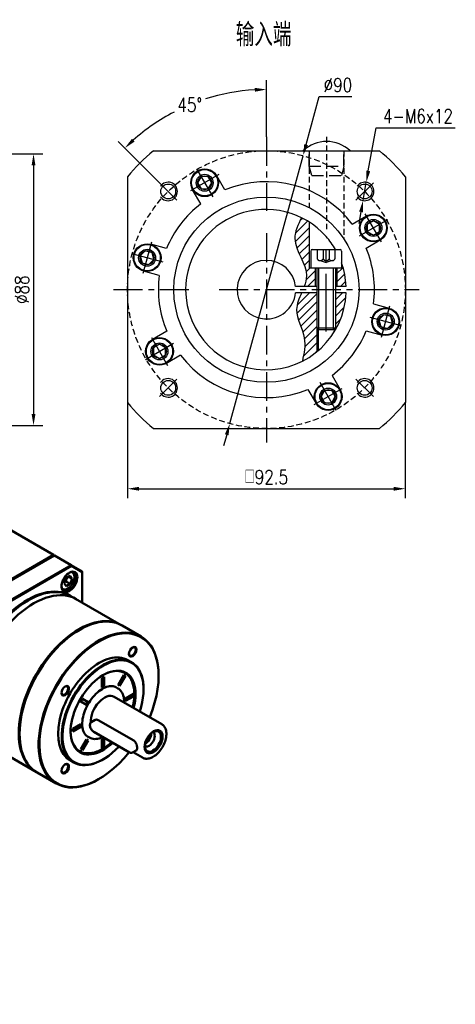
# Model space of a CAD drawing. Header units: inches. Extents: x 33 to 619, y 7 to 387.
# Tile 5 of 5: x 478 to 619, y 68 to 387. Entities that reach past the tile are written whole.
import ezdxf

# ---------------------------------------------------------------- set-up
doc = ezdxf.new("R2010")
doc.units = ezdxf.units.IN
doc.header["$LTSCALE"] = 15
doc.header["$MEASUREMENT"] = 0
for name, pattern in [('CENTER', [2, 1.25, -0.25, 0.25, -0.25]), ('HIDDEN', [0.375, 0.25, -0.125]), ('实线', [0])]:
    doc.linetypes.add(name, pattern=pattern)
for name, color, linetype in [('1轮廓实线层', 7, 'Continuous'), ('2细线层', 4, 'Continuous'), ('3中心线层', 1, 'CENTER'), ('4虚线层', 6, 'HIDDEN'), ('5剖面线层', 2, 'Continuous'), ('6文字层', 3, 'Continuous'), ('7标注层', 4, 'Continuous')]:
    doc.layers.add(name, color=color, linetype=linetype)
doc.layers.add('可见 (ISO)', color=7, linetype='实线', lineweight=50)
doc.styles.add('PC_TEXTSTYLE', font='isocp.shx', dxfattribs={"width": 0.8, "bigfont": 'HZFS.SHX'})
doc.styles.add('TH_GBDIM', font='romans.shx', dxfattribs={"width": 0.8, "bigfont": 'gbcbig.shx'})
doc.dimstyles.new('直径标注A3', dxfattribs={"dimscale": 1.5, "dimtxt": 3.5, "dimasz": 3, "dimexe": 2, "dimexo": 0.0625, "dimgap": 1, "dimtad": 1, "dimtih": 1, "dimtoh": 1, "dimdsep": 46, "dimtxsty": 'PC_TEXTSTYLE', "dimsah": 1, "dimcen": 0.09, "dimclrt": 3, "dimadec": 0, "dimazin": 0, "dimtfac": 0.7, "dimtmove": 0, "dimatfit": 0, "dimfxl": 1, "dimtzin": 0, "dimarcsym": 0})
doc.dimstyles.new('线性标注', dxfattribs={"dimscale": 1.5, "dimtxt": 2.5, "dimasz": 3, "dimexe": 2, "dimexo": 0, "dimgap": 1, "dimtad": 1, "dimdsep": 46, "dimtxsty": 'PC_TEXTSTYLE', "dimsah": 1, "dimcen": 0.09, "dimclrt": 3, "dimadec": 0, "dimazin": 0, "dimtfac": 0.7, "dimtix": 1, "dimtmove": 0, "dimatfit": 0, "dimfxl": 1, "dimtzin": 0, "dimarcsym": 0})
doc.dimstyles.new('角度标注', dxfattribs={"dimscale": 1.5, "dimtxt": 3.5, "dimasz": 3, "dimexe": 2, "dimexo": 0, "dimgap": 1, "dimtad": 1, "dimtih": 1, "dimtoh": 1, "dimdsep": 46, "dimtxsty": 'PC_TEXTSTYLE', "dimsah": 1, "dimcen": 0.09, "dimclrd": 4, "dimclrt": 3, "dimadec": 0, "dimazin": 0, "dimtfac": 0.7, "dimtmove": 0, "dimatfit": 0, "dimfxl": 1, "dimtzin": 0, "dimarcsym": 0})

# ---------------------------------------------------------------- blocks, each defined once
blk = doc.blocks.new('*D75')
at = {"layer": '7标注层', "color": 0, "lineweight": -2, "transparency": 16777216}
for p, q in [((396.6, 343.19), (485.16, 343.19)), ((482.16, 339.44), (482.16, 258.94)), ((396.6, 255.19), (485.16, 255.19))]:
    blk.add_line(p, q, dxfattribs=at)
at = {"layer": '7标注层', "color": 0, "transparency": 16777216}
for points in [[(481.54, 339.44), (482.79, 339.44), (482.16, 343.19)], [(481.54, 258.94), (482.79, 258.94), (482.16, 255.19)]]:
    blk.add_solid(points, dxfattribs=at)
at = {"layer": 'Defpoints', "color": 0, "transparency": 16777216}
for p in [(396.6, 343.19), (396.6, 255.19), (482.16, 255.19)]:
    blk.add_point(p, dxfattribs=at)
at = {"layer": '7标注层', "color": 3, "transparency": 16777216, "insert": (478.41, 299.19), "char_height": 4.5, "attachment_point": 5, "rotation": 90, "style": 'TH_GBDIM'}
blk.add_mtext('%%C88', dxfattribs=at)
blk = doc.blocks.new('GPESR090-单级')
at = {"layer": '可见 (ISO)', "ltscale": 1.31579}
for p, q in [((370.02, 302.97), (399.79, 285.78)), ((399.79, 285.78), (347.38, 255.52)), ((347.89, 255.33), (400.21, 285.54)), ((400.21, 285.54), (399.79, 285.78)), ((399.79, 285.78), (399.91, 285.37)), ((400.21, 285.54), (408.98, 280.48)), ((408.98, 280.48), (356.66, 250.27)), ((356.96, 249.95), (409.11, 280.06)), ((409.11, 280.06), (408.98, 280.48)), ((414.64, 277.21), (408.98, 280.48)), ((409.11, 280.06), (414.64, 276.86)), ((409.4, 276.79), (409.17, 276.92)), ((414.64, 276.86), (414.64, 277.21)), ((414.64, 276.86), (414.64, 261.06)), ((405.28, 271.04), (406.3, 273.67)), ((406.3, 269.59), (405.28, 271.04)), ((406.22, 271.99), (408.35, 270.76)), ((406.3, 273.67), (408.35, 274.85)), ((408.35, 270.76), (406.3, 269.59)), ((407.6, 274.42), (409.37, 273.4)), ((408.35, 274.85), (409.37, 273.4)), ((409.37, 273.4), (408.35, 270.76)), ((404.4, 268.13), (404.17, 268.26)), ((408.36, 264.69), (405.24, 266.49)), ((386.57, 262.15), (386.78, 262.27)), ((408.78, 264.45), (434.87, 249.38)), ((413.08, 246.84), (413.3, 246.96)), ((445.13, 243.46), (435.3, 249.14)), ((440.25, 230.12), (438.34, 231.22)), ((424.89, 221.86), (426.03, 222.52)), ((424.89, 217.06), (424.89, 221.86)), ((425.68, 222.32), (425.68, 217.92)), ((426.03, 222.52), (426.03, 217.72)), ((433.24, 218.43), (436.19, 223.53)), ((436.64, 223.26), (433.7, 218.17)), ((437, 223.06), (434.05, 217.96)), ((436.19, 223.53), (437, 223.06)), ((454.24, 223.08), (454.24, 223.32)), ((425.68, 217.92), (424.89, 217.46)), ((426.03, 217.72), (424.89, 217.06)), ((426.03, 217.72), (425.68, 217.92)), ((433.19, 216.58), (432.13, 217.19)), ((434.05, 217.96), (433.24, 218.43)), ((446.46, 216.14), (446.46, 216.38)), ((413.92, 209.74), (414.73, 211.14)), ((416.86, 208.04), (413.92, 209.74)), ((414.73, 211.14), (417.67, 209.44)), ((417.32, 209.65), (416.51, 208.24)), ((417.67, 209.44), (416.86, 208.04)), ((455.91, 197.98), (431.17, 212.26)), ((437.04, 211.36), (441.2, 213.76)), ((440.85, 212.64), (437.04, 210.45)), ((441.2, 212.44), (437.04, 210.04)), ((437.04, 210.04), (437.04, 211.36)), ((440.85, 213.56), (440.85, 212.64)), ((441.2, 212.44), (440.85, 212.64)), ((441.2, 213.76), (441.2, 212.44)), ((421.29, 200.17), (419.36, 199.06)), ((422.96, 200.12), (441.34, 189.5)), ((409.72, 195.58), (413.88, 197.99)), ((413.52, 196.87), (409.72, 194.67)), ((413.88, 196.66), (409.72, 194.26)), ((409.72, 194.26), (409.72, 195.58)), ((413.52, 197.78), (413.52, 196.87)), ((413.88, 196.66), (413.52, 196.87)), ((413.88, 197.99), (413.88, 196.66)), ((420.71, 193.99), (439.1, 183.38)), ((413.92, 184.97), (416.86, 190.06)), ((417.32, 189.8), (414.38, 184.7)), ((417.67, 189.59), (414.73, 184.5)), ((416.86, 190.06), (417.67, 189.59)), ((418.44, 191.03), (417.38, 191.65)), ((424.89, 190.31), (425.99, 190.95)), ((424.89, 185.5), (424.89, 190.31)), ((425.68, 190.76), (425.68, 186.37)), ((426.03, 190.92), (426.03, 186.16)), ((364.78, 188.24), (390.87, 173.17)), ((414.73, 184.5), (413.92, 184.97)), ((425.68, 186.37), (424.89, 185.91)), ((426.03, 186.16), (424.89, 185.5)), ((426.03, 186.16), (425.68, 186.37)), ((442.68, 184.36), (440.75, 183.25)), ((410.25, 178.15), (408.34, 179.26)), ((425.46, 179.76), (425.25, 179.64)), ((445.91, 180.65), (441.09, 183.44)), ((401.13, 167.25), (391.3, 172.93)), ((423.34, 169.56), (423.13, 169.43))]:
    blk.add_line(p, q, dxfattribs=at)
for centre, major_axis, start_param, end_param in [((408.03, 271.81), (-2.9, -5.02), 0.174915, 6.108271), ((386.36, 226.59), (22, 38.11), 6.273543, 9.43442), ((386.57, 226.47), (-21.85, -37.85), 3.926991, 5.497787), ((412.87, 211.28), (22, 38.11), 6.273543, 9.43442), ((413.08, 211.16), (-21.85, -37.85), 3.926991, 5.497787), ((423.13, 205.36), (22, 38.11), 5.497787, 10.210176), ((423.34, 205.24), (15, 25.98), 0, 3.141593), ((425.25, 204.13), (15, 25.98), 5.497787, 10.210176), ((440.84, 235.55), (-1.38, -2.39), 3.926991, 10.210176), ((425.46, 204.01), (11.9, 20.61), 5.14602, 10.51284), ((405.84, 215.34), (-1.38, -2.39), 3.926991, 10.210176), ((426.17, 203.6), (5, 8.66), 0, 2.437536), ((451.62, 188.91), (-3.3, -5.72), 3.926991, 10.210176), ((447.38, 191.36), (2.1, 3.64), 3.896984, 5.527794), ((447.38, 191.36), (1.66, 2.88), 3.975209, 5.449569), ((405.84, 174.93), (-1.38, -2.39), 3.926991, 10.210176)]:
    blk.add_ellipse(centre, major_axis=major_axis, ratio=0.57735, start_param=start_param, end_param=end_param, dxfattribs=at)
at = {"layer": '可见 (ISO)', "ltscale": 1.31579, "extrusion": (0, 0, -1)}
for centre, major_axis, start_param, end_param in [((407.82, 271.93), (2.75, 4.76), 5.524701, 10.183262), ((386.78, 226.34), (-22, -38.11), 0, 3.141593), ((389.58, 224.73), (-22, -38.11), 0, 3.141593), ((413.3, 211.03), (-22, -38.11), 0, 3.141593), ((423.34, 205.24), (-21.85, -37.85), 4.967978, 10.764696), ((440.63, 235.67), (1.23, 2.13), 5.557078, 10.150886), ((425.46, 204.01), (-14.85, -25.72), 5.093538, 10.652164), ((425.25, 204.13), (11.75, 20.35), 5.50415, 7.414432), ((405.63, 215.46), (1.23, 2.13), 5.557078, 10.150886), ((425.25, 204.13), (-11.75, -20.35), 5.201826, 7.062221), ((451.32, 189.08), (-2.93, -5.07), 5.497787, 11.780972), ((449.29, 190.25), (2.1, 3.64), 6.277172, 9.430791), ((405.63, 175.05), (1.23, 2.13), 5.557078, 10.150886)]:
    blk.add_ellipse(centre, major_axis=major_axis, ratio=0.57735, start_param=start_param, end_param=end_param, dxfattribs=at)
at = {"layer": '可见 (ISO)', "ltscale": 1.31579}
for points, knots in [([(409.4, 276.79), (409.67, 276.64), (409.9, 276.42), (410.28, 275.88), (410.42, 275.55), (410.61, 274.78), (410.63, 274.34), (410.56, 273.4), (410.46, 272.91), (410.14, 271.92), (409.92, 271.43), (409.4, 270.5), (409.09, 270.06), (408.41, 269.27), (408.04, 268.93), (407.26, 268.36), (406.85, 268.14), (406.03, 267.87), (405.62, 267.81), (404.93, 267.9), (404.65, 267.99), (404.4, 268.13)], [3.926991, 3.926991, 3.926991, 3.926991, 4.188745, 4.188745, 4.474814, 4.474814, 4.802545, 4.802545, 5.14315, 5.14315, 5.481082, 5.481082, 5.817232, 5.817232, 6.154846, 6.154846, 6.495407, 6.495407, 6.825471, 6.825471, 7.068583, 7.068583, 7.068583, 7.068583]), ([(405.68, 266.57), (405.63, 266.58), (405.57, 266.6), (405.4, 266.64), (405.28, 266.67), (405.16, 266.73), (405.16, 266.74), (405.15, 266.74), (405.15, 266.74), (405.14, 266.75), (405.14, 266.75), (405.14, 266.75), (405.14, 266.75), (405.13, 266.75), (405.13, 266.75), (405.13, 266.75), (405.13, 266.75), (405.11, 266.77), (405.09, 266.77), (405.05, 266.81), (405.02, 266.83), (404.89, 266.93), (404.78, 267.04), (404.67, 267.15)], [0.9073761, 0.9073761, 0.9073761, 0.9073761, 0.9261839, 0.9261839, 0.9696842, 0.9696842, 0.9723182, 0.9723182, 0.9731209, 0.9731209, 0.9736009, 0.9736009, 0.973985, 0.973985, 0.974501, 0.974501, 0.9754744, 0.9754744, 0.9812879, 0.9812879, 0.9931428, 0.9931428, 1.0315765, 1.0315765, 1.0315765, 1.0315765]), ([(440.73, 206.74), (441.12, 208.26), (441.4, 209.77), (441.76, 213.42), (441.68, 215.5), (440.93, 219.23), (440.25, 220.88), (438.58, 223.2), (437.73, 224.01), (436.75, 224.62)], [7.515936, 7.515936, 7.515936, 7.515936, 7.733216, 7.733216, 8.060385, 8.060385, 8.385109, 8.385109, 8.619571, 8.619571, 8.619571, 8.619571]), ([(417.38, 191.65), (416.59, 192.1), (415.93, 192.82), (415.03, 194.66), (414.76, 195.73), (414.56, 198.1), (414.63, 199.4), (415.1, 202.13), (415.51, 203.56), (416.63, 206.42), (417.34, 207.84), (419, 210.52), (419.95, 211.77), (421.97, 213.98), (423.05, 214.94), (425.2, 216.45), (426.28, 217.01), (428.32, 217.71), (429.28, 217.84), (430.88, 217.73), (431.54, 217.53), (432.13, 217.19)], [0.785398, 0.785398, 0.785398, 0.785398, 1.157292, 1.157292, 1.48084, 1.48084, 1.789619, 1.789619, 2.099258, 2.099258, 2.410757, 2.410757, 2.722768, 2.722768, 3.033727, 3.033727, 3.342643, 3.342643, 3.6532, 3.6532, 3.926991, 3.926991, 3.926991, 3.926991]), ([(436.38, 209.25), (436.41, 210.22), (436.34, 211.13), (435.93, 213.14), (435.51, 214.16), (434.44, 215.66), (433.86, 216.19), (433.19, 216.58)], [7.8232066, 7.8232066, 7.8232066, 7.8232066, 8.0598295, 8.0598295, 8.3836842, 8.3836842, 8.6393798, 8.6393798, 8.6393798, 8.6393798]), ([(421.29, 200.17), (421.52, 200.3), (421.8, 200.38), (422.39, 200.36), (422.69, 200.27), (422.96, 200.12)], [1.5926933, 1.5926933, 1.5926933, 1.5926933, 1.7064765, 1.7064765, 1.8202596, 1.8202596, 1.8202596, 1.8202596]), ([(419.36, 199.06), (419.2, 198.96), (419.06, 198.83), (418.84, 198.51), (418.76, 198.31), (418.65, 197.84), (418.64, 197.58), (418.69, 197.01), (418.75, 196.72), (418.95, 196.12), (419.08, 195.83), (419.4, 195.27), (419.58, 195.01), (419.99, 194.54), (420.21, 194.34), (420.53, 194.1), (420.62, 194.05), (420.71, 193.99)], [5.497787, 5.497787, 5.497787, 5.497787, 5.767107, 5.767107, 6.059695, 6.059695, 6.387909, 6.387909, 6.72503, 6.72503, 7.059692, 7.059692, 7.392945, 7.392945, 7.727461, 7.727461, 7.853982, 7.853982, 7.853982, 7.853982]), ([(445.91, 180.65), (446.45, 180.34), (447.06, 180.16), (448.38, 180.06), (449.1, 180.16), (450.6, 180.63), (451.39, 181.04), (452.94, 182.12), (453.69, 182.8), (455.07, 184.35), (455.7, 185.22), (456.77, 187.06), (457.22, 188.03), (457.9, 189.99), (458.12, 190.98), (458.32, 192.89), (458.29, 193.81), (457.95, 195.47), (457.64, 196.22), (456.83, 197.3), (456.41, 197.69), (455.91, 197.98)], [5.497787, 5.497787, 5.497787, 5.497787, 5.767107, 5.767107, 6.059695, 6.059695, 6.387909, 6.387909, 6.72503, 6.72503, 7.059692, 7.059692, 7.392945, 7.392945, 7.727461, 7.727461, 8.064528, 8.064528, 8.393665, 8.393665, 8.63938, 8.63938, 8.63938, 8.63938]), ([(418.44, 191.03), (419.22, 190.58), (420.13, 190.33), (422.1, 190.27), (423.17, 190.47), (424.61, 191.01), (424.96, 191.16), (425.31, 191.34)], [5.4977871, 5.4977871, 5.4977871, 5.4977871, 5.7978138, 5.7978138, 6.1103766, 6.1103766, 6.2116468, 6.2116468, 6.2116468, 6.2116468]), ([(441.34, 189.5), (441.61, 189.35), (441.88, 189.11), (442.34, 188.52), (442.53, 188.17), (442.82, 187.48), (442.94, 187.08), (443.1, 186.32), (443.14, 185.95), (443.14, 185.33), (443.1, 185.04), (442.94, 184.6), (442.82, 184.44), (442.68, 184.36)], [-1.8202596, -1.8202596, -1.8202596, -1.8202596, -1.7064765, -1.7064765, -1.5926933, -1.5926933, -1.478944, -1.478944, -1.3651947, -1.3651947, -1.2514455, -1.2514455, -1.1376962, -1.1376962, -1.1376962, -1.1376962]), ([(413.26, 183.93), (414.45, 183.29), (415.8, 182.94), (418.83, 182.83), (420.53, 183.13), (424.06, 184.43), (425.89, 185.45), (428.43, 187.35), (429.19, 187.99), (429.94, 188.67)], [5.517596, 5.517596, 5.517596, 5.517596, 5.793223, 5.793223, 6.103473, 6.103473, 6.428809, 6.428809, 6.570536, 6.570536, 6.570536, 6.570536]), ([(439.1, 183.38), (439.21, 183.32), (439.32, 183.26), (439.55, 183.17), (439.66, 183.14), (439.89, 183.09), (440.01, 183.08), (440.23, 183.08), (440.34, 183.1), (440.55, 183.15), (440.65, 183.19), (440.75, 183.25)], [1.5707963, 1.5707963, 1.5707963, 1.5707963, 1.727876, 1.727876, 1.8849556, 1.8849556, 2.0420352, 2.0420352, 2.1991149, 2.1991149, 2.3561945, 2.3561945, 2.3561945, 2.3561945])]:
    blk.add_open_spline(points, degree=3, knots=knots, dxfattribs=at)
for points, weights in [([(405.56, 271.75), (405.85, 271.87), (406.22, 271.99)], [1.05851770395, 1.03918347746, 1]), ([(406.22, 271.99), (406.39, 273.13), (406.85, 273.98)], [1, 1.11511133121, 1.05891597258])]:
    blk.add_rational_spline(points, weights, degree=2, dxfattribs=at)
blk = doc.blocks.new('GB／T70.1M6M20')
at = {"layer": '1轮廓实线层'}
for p, q in [((0, -4.5), (0, 4.5)), ((0.5, 5), (6, 5)), ((6, 5), (6, -5)), ((6, 3), (25.4, 3)), ((25.4, 3), (26, 2.4)), ((25.4, -3), (25.4, 3)), ((26, 2.4), (26, -2.4)), ((6, -3), (25.4, -3)), ((25.4, -3), (26, -2.4)), ((0.5, -5), (6, -5))]:
    blk.add_line(p, q, dxfattribs=at)
for centre, start, end in [((0.5, 4.5), 90, 180), ((0.5, -4.5), 180, 270)]:
    blk.add_arc(centre, 0.5, start, end, dxfattribs=at)
at = {"layer": '2细线层'}
for p, q in [((26, 2.4), (6, 2.4)), ((26, -2.4), (6, -2.4))]:
    blk.add_line(p, q, dxfattribs=at)
at = {"layer": '3中心线层'}
blk.add_line((26.6, 0), (-0.6, 0), dxfattribs=at)
at = {"layer": '4虚线层'}
for p, q in [((0, 2.86), (3, 2.86)), ((0, 0.95), (3, 0.95)), ((3.6, 1.91), (4.15, 0)), ((3.6, -1.91), (4.15, 0)), ((0, -0.95), (3, -0.95)), ((0, -2.86), (3, -2.86))]:
    blk.add_line(p, q, dxfattribs=at)
for centre in [(2.54, 1.91), (2.54, 0), (2.54, -1.91)]:
    blk.add_arc(centre, 1.06, 295.6298, 64.3702, dxfattribs=at)
blk = doc.blocks.new('*D78')
at = {"layer": '7标注层', "color": 0, "lineweight": -2, "transparency": 16777216}
for p, q in [((512.6, 262.6), (512.6, 231.68)), ((602.6, 262.6), (602.6, 231.68)), ((516.35, 234.68), (598.85, 234.68))]:
    blk.add_line(p, q, dxfattribs=at)
at = {"layer": '7标注层', "color": 0, "transparency": 16777216}
for points in [[(516.35, 235.3), (516.35, 234.05), (512.6, 234.68)], [(598.85, 235.3), (598.85, 234.05), (602.6, 234.68)]]:
    blk.add_solid(points, dxfattribs=at)
at = {"layer": 'Defpoints', "color": 0, "transparency": 16777216}
for p in [(512.6, 262.6), (602.6, 262.6), (602.6, 234.68)]:
    blk.add_point(p, dxfattribs=at)
at = {"layer": '7标注层', "color": 3, "transparency": 16777216, "insert": (557.6, 238.43), "char_height": 4.5, "attachment_point": 5, "style": 'TH_GBDIM'}
blk.add_mtext('{□}92.5', dxfattribs=at)
blk = doc.blocks.new('*D79')
at = {"layer": '7标注层', "color": 0, "lineweight": -2, "transparency": 16777216}
for p, q in [((590.61, 337.66), (593.11, 351.63)), ((593.11, 351.63), (618.79, 351.63)), ((588.89, 328.06), (589.95, 333.97)), ((588.23, 324.37), (587.57, 320.68))]:
    blk.add_line(p, q, dxfattribs=at)
at = {"layer": '7标注层', "color": 0, "transparency": 16777216}
for points in [[(590, 337.77), (591.23, 337.55), (589.95, 333.97)], [(587.62, 324.48), (588.85, 324.26), (588.89, 328.06)]]:
    blk.add_solid(points, dxfattribs=at)
at = {"layer": 'Defpoints', "color": 0, "transparency": 16777216}
for p in [(589.95, 333.97), (588.89, 328.06)]:
    blk.add_point(p, dxfattribs=at)
at = {"layer": '7标注层', "color": 3, "transparency": 16777216, "insert": (606.7, 355.38), "char_height": 4.5, "attachment_point": 5, "style": 'TH_GBDIM'}
blk.add_mtext('4-M6x12', dxfattribs=at)
blk = doc.blocks.new('*D80')
at = {"layer": '7标注层', "color": 0, "lineweight": -2, "transparency": 16777216}
for p, q in [((570.47, 346.22), (574.72, 361.76)), ((574.72, 361.76), (585.3, 361.76)), ((545.73, 255.79), (569.48, 342.6)), ((544.74, 252.17), (543.75, 248.55))]:
    blk.add_line(p, q, dxfattribs=at)
at = {"layer": '7标注层', "color": 0, "transparency": 16777216}
for points in [[(569.86, 346.38), (571.07, 346.05), (569.48, 342.6)], [(544.14, 252.34), (545.34, 252.01), (545.73, 255.79)]]:
    blk.add_solid(points, dxfattribs=at)
at = {"layer": 'Defpoints', "color": 0, "transparency": 16777216}
for p in [(569.48, 342.6), (545.73, 255.79)]:
    blk.add_point(p, dxfattribs=at)
at = {"layer": '7标注层', "color": 3, "transparency": 16777216, "insert": (580.76, 365.51), "char_height": 4.5, "attachment_point": 5, "style": 'TH_GBDIM'}
blk.add_mtext('∅90', dxfattribs=at)
blk = doc.blocks.new('*D81')
at = {"layer": '7标注层', "color": 0, "lineweight": -2, "transparency": 16777216}
for p, q in [((557.6, 348.69), (557.6, 367.06)), ((522.96, 333.84), (509.61, 347.18))]:
    blk.add_line(p, q, dxfattribs=at)
at = {"layer": '7标注层', "color": 4, "lineweight": -2, "transparency": 16777216}
for start, end in [(93.3127, 107.7018), (117.4713, 131.6873)]:
    blk.add_arc((557.6, 299.19), 64.87, start, end, dxfattribs=at)
at = {"layer": '7标注层', "color": 4, "transparency": 16777216}
for points in [[(553.84, 364.58), (553.87, 363.33), (557.6, 364.06)], [(514.89, 347.18), (514.03, 348.09), (511.73, 345.06)]]:
    blk.add_solid(points, dxfattribs=at)
at = {"layer": 'Defpoints', "color": 0, "transparency": 16777216}
for p in [(540.81, 361.85), (557.6, 348.69), (522.96, 333.84), (530.28, 326.51), (557.6, 249.69)]:
    blk.add_point(p, dxfattribs=at)
at = {"layer": '7标注层', "color": 3, "transparency": 16777216, "insert": (532.78, 359.12), "char_height": 4.5, "attachment_point": 5, "style": 'TH_GBDIM'}
blk.add_mtext('45°', dxfattribs=at)
blk = doc.blocks.new('GB／T70.1M5R8')
at = {"layer": '1轮廓实线层'}
for p, q in [((0, 2.29), (-1.98, 1.15)), ((-1.98, 1.15), (-1.98, -1.15)), ((1.98, 1.15), (0, 2.29)), ((1.98, -1.15), (1.98, 1.15)), ((-1.98, -1.15), (0, -2.29)), ((0, -2.29), (1.98, -1.15))]:
    blk.add_line(p, q, dxfattribs=at)
for radius in [4.25, 2.29]:
    blk.add_circle((0, 0), radius, dxfattribs=at)
at = {"layer": '3中心线层'}
for p, q in [((0, 5.25), (0, -5.25)), ((5.25, 0), (-5.25, 0))]:
    blk.add_line(p, q, dxfattribs=at)
blk = doc.blocks.new('S04')
at = {"layer": '1轮廓实线层'}
blk.add_line((598.01, 336.07), (613.21, 336.07), dxfattribs=at)
blk.add_arc((605.61, 328.07), 11.03, 46.4688, 133.5312, dxfattribs=at)
at = {"layer": '4虚线层'}
for p, q in [((600.01, 331.07), (600.01, 336.07)), ((611.21, 331.07), (611.21, 336.07)), ((600.82, 328.07), (600.01, 331.07)), ((600.01, 331.07), (611.21, 331.07)), ((611.21, 331.07), (610.41, 328.07)), ((600.82, 328.07), (610.41, 328.07))]:
    blk.add_line(p, q, dxfattribs=at)
blk = doc.blocks.new('909090903')
at = {"layer": '6文字层', "insert": (31.11, 46.47), "char_height": 3.5, "attachment_point": 1, "style": 'PC_TEXTSTYLE'}
blk.add_mtext_dynamic_manual_height_columns('\\pi77.904;3倍额定扭矩', width=172.8, gutter_width=25, heights=[0], dxfattribs=at)

msp = doc.modelspace()

# ---------------------------------------------------------------- hatches: boundary and pattern name
at = {"layer": '5剖面线层'}
h = msp.add_hatch(dxfattribs=at)
h.set_pattern_fill('ANSI31', color=2, scale=15)
h.set_pattern_definition([(45, (574.125, 284.8108), (-1.325825, 1.325825), [])])
h.paths.add_polyline_path([(574.338, 286.393), (573.938, 286.793), (573.938, 279.1, 0.0050185), (574.338, 279.435)])
edge = h.paths.add_edge_path()
edge.add_line((573.438, 306.193), (571.938, 306.193))
edge.add_line((571.938, 306.193), (571.438, 306.193))
edge.add_line((571.438, 306.193), (571.438, 321.102))
edge.add_arc((557.438, 299.193), 26, 57.42103, 63.68407)
edge.add_spline(control_points=[(568.964, 322.499), (567.866, 320.263), (564.79, 314.006), (571.696, 306.581), (570.253, 301.36), (569.817, 300.193)], knot_values=[0, 0, 0, 0, 7.0477116, 19.7231417, 23.3701443, 23.3701443, 23.3701443, 23.3701443], degree=3, periodic=0)
edge.add_line((569.817, 300.193), (573.438, 300.193))
edge.add_line((573.438, 300.193), (573.438, 306.193))
h.paths.add_polyline_path([(582.478, 306.193), (580.438, 306.193), (580.438, 300.193), (583.419, 300.193, 0.0585977)])
h.paths.add_polyline_path([(583.419, 298.193), (579.938, 298.193), (579.938, 286.793), (579.938, 286.164, 0.1222049)])
edge = h.paths.add_edge_path()
edge.add_line((569.312, 276.339), (569.248, 276.03))
edge.add_arc((557.438, 299.193), 26, 297.01512, 309.39146)
edge.add_line((573.938, 279.1), (573.938, 298.193))
edge.add_line((573.938, 298.193), (568.993, 298.193))
edge.add_line((568.993, 298.193), (568.866, 297.898))
edge.add_line((568.866, 297.898), (568.74, 297.603))
edge.add_line((568.74, 297.603), (568.615, 297.307))
edge.add_line((568.615, 297.307), (568.492, 297.012))
edge.add_line((568.492, 297.012), (568.371, 296.717))
edge.add_line((568.371, 296.717), (568.255, 296.422))
edge.add_line((568.255, 296.422), (568.142, 296.127))
edge.add_line((568.142, 296.127), (568.035, 295.831))
edge.add_line((568.035, 295.831), (567.933, 295.536))
edge.add_line((567.933, 295.536), (567.837, 295.241))
edge.add_line((567.837, 295.241), (567.749, 294.946))
edge.add_line((567.749, 294.946), (567.668, 294.651))
edge.add_line((567.668, 294.651), (567.596, 294.356))
edge.add_line((567.596, 294.356), (567.533, 294.061))
edge.add_line((567.533, 294.061), (567.48, 293.766))
edge.add_line((567.48, 293.766), (567.438, 293.471))
edge.add_line((567.438, 293.471), (567.407, 293.176))
edge.add_line((567.407, 293.176), (567.388, 292.882))
edge.add_line((567.388, 292.882), (567.382, 292.587))
edge.add_line((567.382, 292.587), (567.388, 292.293))
edge.add_line((567.388, 292.293), (567.407, 291.998))
edge.add_line((567.407, 291.998), (567.437, 291.703))
edge.add_line((567.437, 291.703), (567.477, 291.409))
edge.add_line((567.477, 291.409), (567.527, 291.114))
edge.add_line((567.527, 291.114), (567.586, 290.82))
edge.add_line((567.586, 290.82), (567.654, 290.525))
edge.add_line((567.654, 290.525), (567.729, 290.23))
edge.add_line((567.729, 290.23), (567.811, 289.935))
edge.add_line((567.811, 289.935), (567.899, 289.64))
edge.add_line((567.899, 289.64), (567.993, 289.345))
edge.add_line((567.993, 289.345), (568.091, 289.05))
edge.add_line((568.091, 289.05), (568.194, 288.755))
edge.add_line((568.194, 288.755), (568.299, 288.459))
edge.add_line((568.299, 288.459), (568.408, 288.163))
edge.add_line((568.408, 288.163), (568.518, 287.867))
edge.add_line((568.518, 287.867), (568.629, 287.571))
edge.add_line((568.629, 287.571), (568.741, 287.274))
edge.add_line((568.741, 287.274), (568.852, 286.977))
edge.add_line((568.852, 286.977), (568.963, 286.68))
edge.add_line((568.963, 286.68), (569.071, 286.382))
edge.add_line((569.071, 286.382), (569.177, 286.084))
edge.add_line((569.177, 286.084), (569.28, 285.786))
edge.add_line((569.28, 285.786), (569.379, 285.488))
edge.add_line((569.379, 285.488), (569.473, 285.188))
edge.add_line((569.473, 285.188), (569.562, 284.889))
edge.add_line((569.562, 284.889), (569.645, 284.589))
edge.add_line((569.645, 284.589), (569.72, 284.289))
edge.add_line((569.72, 284.289), (569.789, 283.988))
edge.add_line((569.789, 283.988), (569.849, 283.686))
edge.add_line((569.849, 283.686), (569.9, 283.384))
edge.add_line((569.9, 283.384), (569.942, 283.082))
edge.add_line((569.942, 283.082), (569.975, 282.779))
edge.add_line((569.975, 282.779), (569.999, 282.475))
edge.add_line((569.999, 282.475), (570.016, 282.171))
edge.add_line((570.016, 282.171), (570.025, 281.867))
edge.add_line((570.025, 281.867), (570.026, 281.562))
edge.add_line((570.026, 281.562), (570.021, 281.257))
edge.add_line((570.021, 281.257), (570.009, 280.952))
edge.add_line((570.009, 280.952), (569.991, 280.646))
edge.add_line((569.991, 280.646), (569.968, 280.34))
edge.add_line((569.968, 280.34), (569.939, 280.033))
edge.add_line((569.939, 280.033), (569.905, 279.726))
edge.add_line((569.905, 279.726), (569.866, 279.419))
edge.add_line((569.866, 279.419), (569.823, 279.112))
edge.add_line((569.823, 279.112), (569.777, 278.804))
edge.add_line((569.777, 278.804), (569.727, 278.496))
edge.add_line((569.727, 278.496), (569.674, 278.189))
edge.add_line((569.674, 278.189), (569.618, 277.881))
edge.add_line((569.618, 277.881), (569.56, 277.572))
edge.add_line((569.56, 277.572), (569.5, 277.264))
edge.add_line((569.5, 277.264), (569.438, 276.956))
edge.add_line((569.438, 276.956), (569.375, 276.647))
edge.add_line((569.375, 276.647), (569.312, 276.339))

# ---------------------------------------------------------------- linework, layer by layer
for p, q in [((521.01, 344.193), (594.195, 344.193)), ((512.602, 335.786), (512.602, 262.601)), ((602.602, 335.786), (602.602, 262.601)), ((571.438, 321.102), (571.438, 306.193)), ((582.478, 306.193), (571.438, 306.193)), ((573.938, 300.193), (567.049, 300.193)), ((583.419, 300.193), (579.938, 300.193)), ((573.938, 298.193), (567.049, 298.193)), ((583.419, 298.193), (579.938, 298.193)), ((574.338, 286.393), (574.338, 279.435)), ((579.538, 286.393), (579.538, 285.497)), ((578.854, 271.384), (581.499, 266.802)), ((571.06, 266.884), (573.705, 262.302)), ((521.01, 254.193), (594.195, 254.193))]:
    msp.add_line(p, q)
for centre, radius in [((537.602, 333.834), 4.5), ((537.602, 333.834), 2.75), ((525.782, 331.013), 2.4), ((589.422, 331.013), 2.4), ((557.602, 299.193), 30), ((592.243, 319.193), 4.5), ((592.243, 319.193), 2.75), ((518.965, 309.546), 4.5), ((518.965, 309.546), 2.75), ((596.239, 288.84), 4.5), ((596.239, 288.84), 2.75), ((522.961, 279.193), 4.5), ((522.961, 279.193), 2.75), ((525.782, 267.373), 2.4), ((577.602, 264.552), 4.5), ((589.422, 267.373), 2.4), ((577.602, 264.552), 2.75)]:
    msp.add_circle(centre, radius)
for centre, radius, start, end in [((557.602, 299.193), 58, 129.11674, 140.88326), ((557.602, 299.193), 58, 39.11674, 50.88326), ((557.602, 299.193), 35, 37.38705, 112.61295), ((557.602, 299.193), 35, 127.38705, 157.61295), ((557.438, 299.193), 26, 41.40962, 180), ((557.438, 299.193), 26, 30, 41.40962), ((557.602, 299.193), 35, 352.38705, 22.61295), ((557.438, 299.193), 26, 2.20423, 19.55721), ((557.602, 299.193), 35, 172.38705, 202.61295), ((557.438, 299.193), 26, 180, 357.79577), ((557.602, 299.193), 35, 307.38705, 337.61295), ((557.602, 299.193), 35, 217.38705, 292.61295), ((557.602, 299.193), 58, 219.11674, 230.88326), ((557.602, 299.193), 58, 309.11674, 320.88326)]:
    msp.add_arc(centre, radius, start, end)
at = {"layer": '1轮廓实线层'}
for p, q in [((544.145, 331.503), (541.499, 336.084)), ((536.35, 327.003), (533.705, 331.584)), ((585.411, 320.445), (589.993, 323.09)), ((525.24, 312.523), (520.13, 313.893)), ((589.911, 312.651), (594.493, 315.296)), ((522.911, 303.83), (517.8, 305.199)), ((592.294, 294.556), (597.404, 293.187)), ((525.293, 285.736), (520.711, 283.09)), ((574.338, 286.393), (573.938, 286.793)), ((589.964, 285.863), (595.074, 284.494)), ((529.793, 277.941), (525.211, 275.296))]:
    msp.add_line(p, q, dxfattribs=at)
at = {"layer": '1轮廓实线层', "ltscale": 0.5}
for p, q in [((573.438, 306.193), (573.438, 300.193)), ((580.438, 306.193), (580.438, 300.193))]:
    msp.add_line(p, q, dxfattribs=at)
at = {"layer": '1轮廓实线层'}
for start, end in [(90, 353.95767), (6.04233, 90)]:
    msp.add_arc((557.602, 299.193), 9.5, start, end, dxfattribs=at)
at = {"layer": '2细线层', "ltscale": 0.5}
for p, q in [((573.938, 298.193), (573.938, 279.1)), ((579.938, 298.193), (579.938, 286.164))]:
    msp.add_line(p, q, dxfattribs=at)
at = {"layer": '2细线层'}
for centre in [(525.782, 331.013), (589.422, 331.013), (525.782, 267.373), (589.422, 267.373)]:
    msp.add_arc(centre, 3, 215, 145, dxfattribs=at)
for points, knots in [([(568.964, 322.499), (567.866, 320.263), (564.79, 314.006), (571.696, 306.581), (570.253, 301.36), (569.817, 300.193)], [0, 0, 0, 0, 7.0477116, 19.7231417, 23.3701443, 23.3701443, 23.3701443, 23.3701443]), ([(568.993, 298.193), (568.211, 296.377), (566.104, 291.504), (570.953, 284.262), (569.77, 278.549), (569.248, 276.03)], [25.4527046, 25.4527046, 25.4527046, 25.4527046, 31.1256674, 40.6702898, 48.2005928, 48.2005928, 48.2005928, 48.2005928])]:
    msp.add_open_spline(points, degree=3, knots=knots, dxfattribs=at)
at = {"layer": '3中心线层', "ltscale": 0.5}
for p, q in [((557.602, 348.693), (557.602, 324.775)), ((528.606, 328.19), (522.959, 333.836)), ((586.599, 328.19), (592.245, 333.836)), ((557.602, 317.511), (557.602, 249.693)), ((508.102, 299.193), (532.996, 299.193)), ((542.317, 299.193), (607.102, 299.193)), ((528.606, 270.197), (522.959, 264.55)), ((586.599, 270.197), (592.245, 264.55))]:
    msp.add_line(p, q, dxfattribs=at)
at = {"layer": '4虚线层', "ltscale": 0.5}
for p, q in [((577.102, 348.693), (577.102, 318.843)), ((571.502, 344.193), (571.502, 325.779)), ((582.702, 344.193), (582.702, 315.625))]:
    msp.add_line(p, q, dxfattribs=at)
msp.add_circle((557.602, 299.193), 45, dxfattribs=at)

# ---------------------------------------------------------------- block references
at = {"xscale": 0.625, "yscale": 0.625, "zscale": 0.625}
msp.add_blockref('GPESR090-单级', (238.778, 34.635), dxfattribs=at)
at = {"layer": '1轮廓实线层'}
msp.add_blockref('S04', (-28.51, 8.121), dxfattribs=at)
for name, p, rotation in [('GB／T70.1M5R8', (537.603, 333.837), 30), ('GB／T70.1M5R8', (592.244, 319.196), 299.9999999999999), ('GB／T70.1M5R8', (518.966, 309.549), 74.99999999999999), ('GB／T70.1M6M20', (576.938, 312.193), 270), ('GB／T70.1M5R8', (596.24, 288.843), 255), ('GB／T70.1M5R8', (522.962, 279.196), 120), ('GB／T70.1M5R8', (577.603, 264.555), 209.9999999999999)]:
    msp.add_blockref(name, p, dxfattribs=dict(at, rotation=rotation))
at = {"layer": '1轮廓实线层', "xscale": 1.6, "yscale": 1.6, "zscale": 1.6}
msp.add_blockref('909090903', (-2.5, -0.5), dxfattribs=at)

# ---------------------------------------------------------------- texts
at = {"layer": '6文字层', "insert": (547.697, 385.552), "char_height": 7.5, "attachment_point": 1, "style": 'PC_TEXTSTYLE'}
msp.add_mtext_dynamic_manual_height_columns('{\\C3;输入端}', width=30.34979, gutter_width=25, heights=[0], dxfattribs=at)

# ---------------------------------------------------------------- dimensions: what is measured, and where the dimension line sits
at = {"layer": '7标注层'}
dim = msp.add_angular_dim_2l(base=(540.813, 361.851), line1=((530.284, 326.511), (522.959, 333.836)), line2=((557.602, 348.693), (557.602, 249.693)), dimstyle='角度标注', override={"dimtxt": 3, "dimasz": 2.5, "dimdec": 0, "dimtxsty": 'TH_GBDIM'}, dxfattribs=at)
dim.commit()
dim.dimension.update_dxf_attribs({"geometry": '*D81', "text_midpoint": (532.778, 359.124)})
dim = msp.add_diameter_dim_2p(p1=(545.729, 255.788), p2=(569.476, 342.598), dimstyle='直径标注A3', override={"dimtxt": 3, "dimasz": 2.5, "dimtxsty": 'TH_GBDIM', "dimadec": 2}, dxfattribs=at)
dim.commit()
dim.dimension.update_dxf_attribs({"geometry": '*D80', "text_midpoint": (580.761, 361.764), "dimtype": 163})
dim = msp.add_diameter_dim_2p(p1=(588.893, 328.06), p2=(589.951, 333.966), text='4-M6x12', dimstyle='直径标注A3', override={"dimtxt": 3, "dimasz": 2.5, "dimtxsty": 'TH_GBDIM', "dimadec": 2}, dxfattribs=at)
dim.commit()
dim.dimension.update_dxf_attribs({"geometry": '*D79', "text_midpoint": (606.7, 351.633), "dimtype": 163})
for base, p1, p2, angle, text, override, picture, middle in [((482.165, 255.193), (396.6, 343.193), (396.6, 255.193), 90, '%%C<>', {"dimtxt": 3, "dimasz": 2.5, "dimdec": 0, "dimtxsty": 'TH_GBDIM'}, '*D75', (478.415, 299.193)), ((602.602, 234.678), (512.602, 262.601), (602.602, 262.601), 0, '{□}92.5', {"dimtxt": 3, "dimasz": 2.5, "dimgap": 1, "dimtad": 1, "dimjust": 0, "dimdec": 2, "dimlfac": 1, "dimtxsty": 'TH_GBDIM', "dimse1": 0, "dimse2": 0, "dimsd1": 0, "dimsd2": 0, "dimadec": 2}, '*D78', (557.602, 238.428))]:
    dim = msp.add_linear_dim(base=base, p1=p1, p2=p2, angle=angle, text=text, dimstyle='线性标注', override=override, dxfattribs=at)
    dim.commit()
    dim.dimension.update_dxf_attribs({"geometry": picture, "text_midpoint": middle})

doc.saveas('drawing.dxf')
